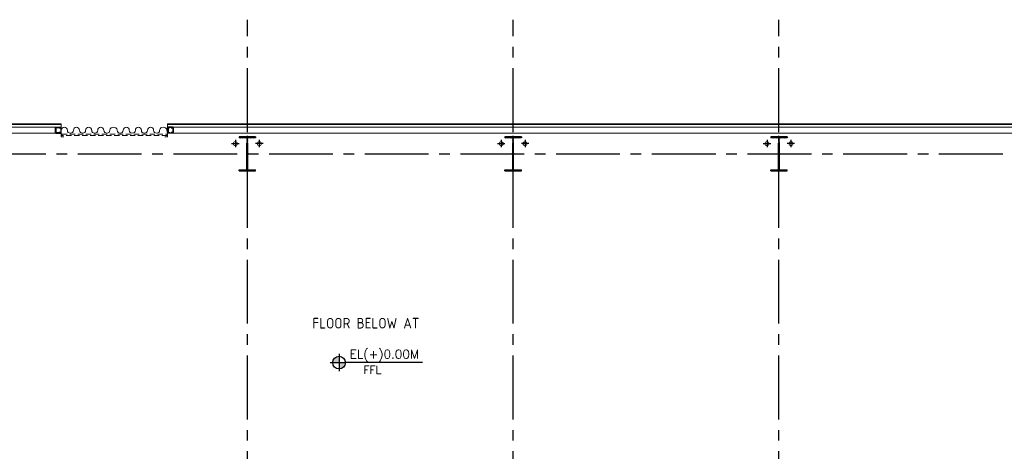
# Model space of a CAD drawing. Extents: x -7650383 to 4934791, y -137560 to 1826789.
# Tile 10 of 256: x 639701 to 676743, y -23162 to -6939. Entities that reach past the tile are written whole.
import ezdxf
from ezdxf.enums import TextEntityAlignment as Align

# ---------------------------------------------------------------- set-up
doc = ezdxf.new("R2010")
doc.units = 0
doc.header["$LTSCALE"] = 800
doc.header["$MEASUREMENT"] = 0
for name, pattern in [('CENTER', [2, 1.25, -0.25, 0.25, -0.25]), ('CENTER2', [1.125, 0.75, -0.125, 0.125, -0.125]), ('STG & GTG EQUIPMENT AT 0.000M LVL$0$HIDDEN', [0.375, 0.25, -0.125])]:
    doc.linetypes.add(name, pattern=pattern)
doc.layers.get('0').update_dxf_attribs({"linetype": 'CONTINUOUS'})
for name, color, linetype, lineweight in [('A-CUT OUT', 3, 'CONTINUOUS', 30), ('CLAD-1', 3, 'CONTINUOUS', 15), ('COLUMN', 6, 'CONTINUOUS', 30), ('DIM', 4, 'CONTINUOUS', 13), ('DOOR', 235, 'CONTINUOUS', 13), ('RAINWATER', 2, 'CONTINUOUS', 15), ('STAIR', 4, 'CONTINUOUS', 13), ('STG   AT 0.000M SHUTTER', 2, 'STG & GTG EQUIPMENT AT 0.000M LVL$0$HIDDEN', 13), ('STG  AT 0.000M LVL ROLLING SHUTTER FRAME', 4, 'CONTINUOUS', 13), ('WALL', 6, 'CONTINUOUS', 18)]:
    doc.layers.add(name, color=color, linetype=linetype, lineweight=lineweight)
for name, color, linetype in [('CL', 2, 'CENTER2'), ('COL', 1, 'CENTER'), ('GRID', 8, 'CENTER'), ('TEXT', 3, 'CONTINUOUS')]:
    doc.layers.add(name, color=color, linetype=linetype)
doc.styles.add('ROMANS', font='ISO9.shx', dxfattribs={"width": 0.8})
doc.styles.add('SIMPLEX-25', font='simplex.shx')
doc.styles.get("Standard").update_dxf_attribs({"font": 'ISO9'})

# ---------------------------------------------------------------- blocks, each defined once
blk = doc.blocks.new('A$C14326149')
at = {"layer": 'COL'}
h = blk.add_hatch(dxfattribs=at)
h.set_pattern_fill('ANSI31', color=256, scale=100, style=0)
h.paths.add_polyline_path([(310, 640), (0, 640), (0, 600), (310, 600)])
h.paths.add_polyline_path([(0, 600), (0, 640), (-310, 640), (-310, 600)])
h.paths.add_polyline_path([(0, -640), (0, -600), (-310, -600), (-310, -640)])
h.paths.add_polyline_path([(0, -600), (0, -640), (310, -640), (310, -600)])
h.paths.add_polyline_path([(-16, 0), (0, 0), (0, 600), (-16, 600)])
h.paths.add_polyline_path([(0, 0), (16, 0), (16, 600), (0, 600)])
h.paths.add_polyline_path([(16, 0), (0, 0), (0, -600), (16, -600)])
h.paths.add_polyline_path([(-16, -600), (0, -600), (0, 0), (-16, 0)])
for p, q in [((310, 640), (-310, 640)), ((-310, 640), (-310, 600)), ((310, 600), (-310, 600)), ((-16, -600), (-16, 600)), ((16, -600), (16, 600)), ((310, 640), (310, 600)), ((-310, -600), (310, -600)), ((-310, -640), (-310, -600)), ((-310, -640), (310, -640)), ((310, -640), (310, -600))]:
    blk.add_line(p, q, dxfattribs=at)
at = {"layer": 'COL', "color": 2}
for p, q in [((0, -672), (0, 672)), ((44, 0), (-44, 0))]:
    blk.add_line(p, q, dxfattribs=at)
blk = doc.blocks.new('clm')
at = {"layer": 'COL', "linetype": 'ByBlock'}
for p, q in [((38261, 118607), (38261, 118427)), ((38261, 118607), (38269, 118607)), ((38261, 118607), (38269, 118607)), ((38261, 118607), (38261, 118427)), ((38344, 118617), (38269, 118617)), ((38269, 118617), (38269, 118417)), ((38269, 118617), (38269, 118417)), ((38344, 118617), (38269, 118617)), ((38459, 118625), (38279, 118625)), ((38279, 118617), (38279, 118625)), ((38279, 118617), (38279, 118625)), ((38344, 118617), (38469, 118617)), ((38459, 118617), (38459, 118625)), ((38469, 118617), (38469, 118417)), ((38477, 118607), (38469, 118607)), ((38477, 118607), (38477, 118427)), ((38261, 118427), (38269, 118427)), ((38261, 118427), (38269, 118427)), ((38269, 118417), (38344, 118417)), ((38269, 118417), (38344, 118417)), ((38279, 118417), (38279, 118409)), ((38279, 118417), (38279, 118409)), ((38459, 118409), (38279, 118409)), ((38469, 118417), (38344, 118417)), ((38459, 118417), (38459, 118409)), ((38477, 118427), (38469, 118427))]:
    blk.add_line(p, q, dxfattribs=at)
for points in [[(38344, 118417), (38344, 118420, 0.401544), (38338, 118426), (38280, 118429, -0.401544), (38275, 118435), (38275, 118599, -0.401544), (38280, 118605), (38338, 118608, 0.401544), (38344, 118614), (38344, 118617)], [(38344, 118417), (38344, 118420, 0.401544), (38338, 118426), (38280, 118429, -0.401544), (38275, 118435), (38275, 118599, -0.401544), (38280, 118605), (38338, 118608, 0.401544), (38344, 118614), (38344, 118617)], [(38394, 118417), (38394, 118420, -0.401544), (38399, 118426), (38457, 118429, 0.401544), (38463, 118435), (38463, 118599, 0.401544), (38457, 118605), (38399, 118608, -0.401544), (38394, 118614), (38394, 118617)]]:
    blk.add_lwpolyline(points, format="xyb", dxfattribs=at)
blk = doc.blocks.new('PL-FFL2')
at = {"layer": 'A-CUT OUT'}
h = blk.add_hatch(color=7, dxfattribs=at)
h.paths.add_polyline_path([(3.09, 1.96, 0.414214), (1.09, -0.04), (3.09, -0.04)])
h.paths.add_polyline_path([(5.09, -0.04), (3.09, -0.04), (3.09, -2.04, 0.414214)])
at = {"color": 1, "linetype": 'Continuous'}
for p, q in [((3.09, 2.74), (3.09, -2.74)), ((29.24, 0), (4.78, 0)), ((4.78, 0), (5.09, 0)), ((0.31, -0.04), (5.09, -0.04))]:
    blk.add_line(p, q, dxfattribs=at)
blk.add_circle((3.09, -0.04), 2, dxfattribs=at)
at = {"color": 4, "linetype": 'Continuous'}
blk.add_attdef('EL(+)', text='', height=2.75, dxfattribs=at).set_placement((18.98, 2.4), align=Align.MIDDLE)
at = {"color": 3, "linetype": 'Continuous'}
blk.add_attdef('XXX', text='', height=2.5, dxfattribs=at).set_placement((18.44, -3.52), align=Align.MIDDLE)

msp = doc.modelspace()

# ---------------------------------------------------------------- linework, layer by layer
at = {"layer": 'CL'}
for p, q in [((647815.6, -11459.8), (647815.6, -11734.9)), ((648715.6, -11459.8), (648715.6, -11734.9)), ((657815.6, -11459.8), (657815.6, -11734.9)), ((658715.6, -11459.8), (658715.6, -11734.9)), ((667815.6, -11459.8), (667815.6, -11734.9)), ((668715.6, -11459.8), (668715.6, -11734.9)), ((647675.7, -11597.4), (647955.6, -11597.4)), ((648855.6, -11597.4), (648575.7, -11597.4)), ((657675.7, -11597.4), (657955.6, -11597.4)), ((658855.6, -11597.4), (658575.7, -11597.4)), ((667675.7, -11597.4), (667955.6, -11597.4)), ((668855.6, -11597.4), (668575.7, -11597.4))]:
    msp.add_line(p, q, dxfattribs=at)
at = {"layer": 'CLAD-1'}
for p, q in [((641265.6, -10849.4), (627865.6, -10849.4)), ((641265.6, -10877.4), (627865.6, -10877.4)), ((678575.6, -10849.4), (645265.6, -10849.4)), ((678575.6, -10877.4), (645265.6, -10877.4))]:
    msp.add_line(p, q, dxfattribs=at)
at = {"layer": 'DOOR', "linetype": 'Continuous'}
for centre, radius, start, end in [((641380, -11092.4), 114.3, 0, 180), ((641608.7, -11092.4), 114.3, 180, 0), ((641837.3, -11092.4), 114.3, 0, 180), ((642066, -11092.4), 114.3, 180, 0), ((642294.7, -11092.4), 114.3, 0, 180), ((642523.4, -11092.4), 114.3, 180, 0), ((642752, -11092.4), 114.3, 0, 180), ((642752, -11092.4), 114.3, 0, 180), ((642980.7, -11092.4), 114.3, 180, 0), ((643230.6, -11113.6), 137.3, 8.91071, 171.08929), ((643480.6, -11092.4), 114.3, 180, 0), ((643709.3, -11092.4), 114.3, 0, 180), ((643937.9, -11092.4), 114.3, 180, 0), ((644166.6, -11092.4), 114.3, 0, 180), ((644395.3, -11092.4), 114.3, 180, 0), ((644624, -11092.4), 114.3, 0, 180), ((644624, -11092.4), 114.3, 0, 180), ((644852.6, -11092.4), 114.3, 180, 0), ((645102.6, -11113.6), 137.3, 8.91071, 171.08929), ((645352.5, -11092.4), 114.3, 180, 220.55269)]:
    msp.add_arc(centre, radius, start, end, dxfattribs=at)
at = {"layer": 'GRID', "linetype": 'CENTER2', "ltscale": 4}
for p, q in [((648265.6, -54362.3), (648265.6, -6939.4)), ((658265.6, -54362.3), (658265.6, -6939.4)), ((668265.6, -54362.2), (668265.6, -6939.4)), ((609484.5, -11977.4), (712711.2, -11977.4))]:
    msp.add_line(p, q, dxfattribs=at)
at = {"layer": 'RAINWATER'}
for centre in [(647815.6, -11597.4), (648715.6, -11597.4), (657815.6, -11597.4), (658715.6, -11597.4), (667815.6, -11597.4), (668715.6, -11597.4)]:
    msp.add_circle(centre, 75, dxfattribs=at)
at = {"layer": 'STAIR'}
for p, q in [((641265.6, -10977.4), (641265.6, -10849.4)), ((645265.6, -10977.4), (645265.6, -10849.4))]:
    msp.add_line(p, q, dxfattribs=at)
at = {"layer": 'STG   AT 0.000M SHUTTER'}
msp.add_lwpolyline([(641291.6, -11247.3), (645251.5, -11247.3), (645251.5, -11297.3), (641291.6, -11297.3)], close=True, dxfattribs=at)
at = {"layer": 'STG  AT 0.000M LVL ROLLING SHUTTER FRAME'}
for p, q in [((641265.2, -11197.3), (641265.2, -11347.3)), ((641265.2, -11347.3), (641365.2, -11347.3)), ((645265.6, -11347.3), (645165.6, -11347.3)), ((645265.6, -11197.3), (645265.6, -11347.3))]:
    msp.add_line(p, q, dxfattribs=at)
at = {"layer": 'WALL'}
for p, q in [((641265.2, -10977.4), (627865.6, -10977.4)), ((641265.6, -10977.4), (641265.6, -11207.4)), ((678815.6, -10977.4), (645265.6, -10977.4)), ((645265.6, -10977.4), (645265.6, -11207.4)), ((641265.2, -11207.4), (627865.6, -11207.4)), ((678150.8, -11207.4), (645265.6, -11207.4))]:
    msp.add_line(p, q, dxfattribs=at)

# ---------------------------------------------------------------- block references
at = {"color": 6}
ref = msp.add_blockref('PL-FFL2', (651346.5, -19823.7), dxfattribs=dict(at, xscale=120, yscale=120, zscale=120))
ref.add_attrib('XXX', 'FFL', dxfattribs={"color": 3, "linetype": 'Continuous', "height": 300, "style": 'SIMPLEX-25'}).set_placement((652969, -20104.1), align=Align.MIDDLE)
ref.add_attrib('EL(+)', 'EL(+)0.00M', dxfattribs={"color": 4, "linetype": 'Continuous', "height": 330, "style": 'SIMPLEX-25'}).set_placement((653417.6, -19536), align=Align.MIDDLE)
at = {"layer": 'COLUMN', "rotation": 180}
msp.add_blockref('clm', (679525.8, 107425.2), dxfattribs=at)
at = {"layer": 'COLUMN', "xscale": -1, "rotation": 180}
msp.add_blockref('clm', (607005.8, 107424.8), dxfattribs=at)
at = {"layer": 'DIM'}
for p in [(648265.6, -11977.4), (658265.6, -11977.4), (668265.6, -11977.4)]:
    msp.add_blockref('A$C14326149', p, dxfattribs=at)

# ---------------------------------------------------------------- texts
at = {"layer": 'TEXT', "style": 'ROMANS'}
msp.add_text('FLOOR BELOW AT', height=400, dxfattribs=at).set_placement((650711, -18546.8))

doc.saveas('drawing.dxf')
